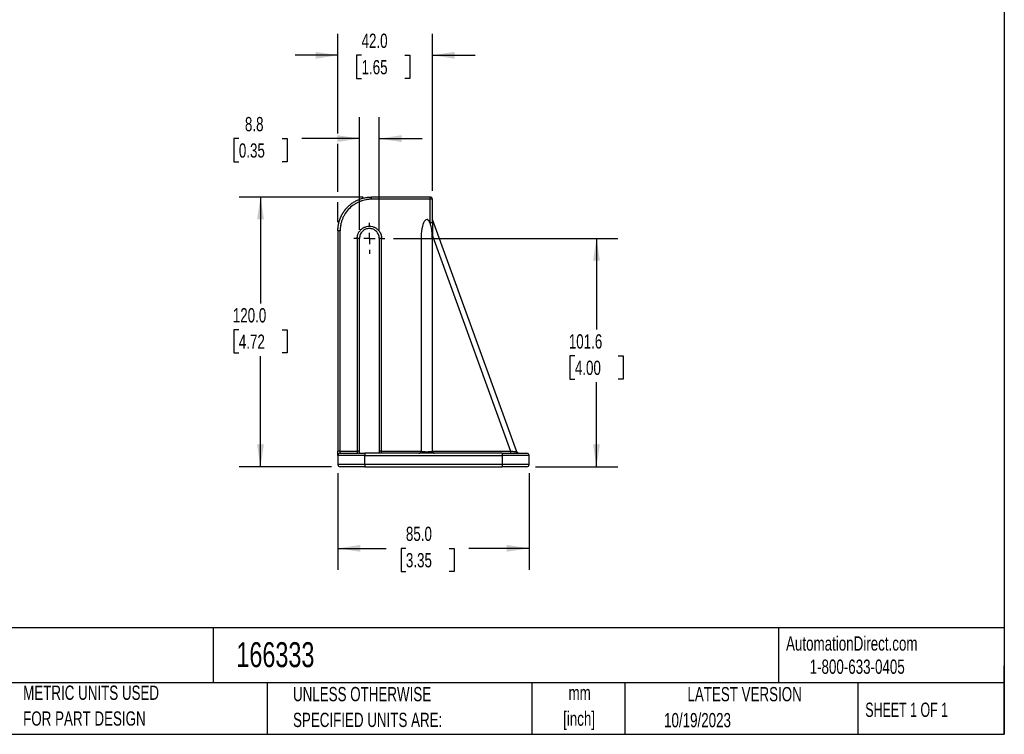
# Model space of a CAD drawing. Header units: millimetres. Extents: x 19 to 819, y 19 to 629.
# Tile 3 of 4: x 381 to 819, y 19 to 337. Entities that reach past the tile are written whole.
import ezdxf

# ---------------------------------------------------------------- set-up
doc = ezdxf.new("R2010")
doc.units = ezdxf.units.MM
doc.header["$LTSCALE"] = 3
doc.linetypes.add('CENTERX2', pattern=[20.32, 12.7, -2.54, 2.54, -2.54])
doc.layers.add('CENTER', color=40, linetype='CENTERX2')
doc.layers.add('DIMENSIONS', color=140, linetype='Continuous', lineweight=25)
doc.layers.add('TEXT', color=140, linetype='Continuous', lineweight=25)
doc.styles.add('SLDTEXTSTYLE0', font='TXT', dxfattribs={"width": 0.7})
doc.styles.add('SLDTEXTSTYLE1', font='TXT', dxfattribs={"width": 0.65})
doc.dimstyles.new('SLDDIMSTYLE0', dxfattribs={"dimtxt": 6.474023, "dimasz": 9.906, "dimexe": 0, "dimexo": 0.0625, "dimgap": 1.618506, "dimtad": 0, "dimtih": 1, "dimtoh": 1, "dimrnd": 1e-09, "dimzin": 12, "dimdsep": 46, "dimtxsty": 'SLDTEXTSTYLE0', "dimsah": 1, "dimcen": 0.09, "dimadec": 0, "dimazin": 3, "dimtfac": 1, "dimtmove": 0, "dimatfit": 0, "dimfxl": 0, "dimfrac": 2, "dimtolj": 1, "dimtzin": 12, "dimarcsym": 0})
doc.dimstyles.new('SLDDIMSTYLE1', dxfattribs={"dimtxt": 6.474023, "dimasz": 9.906, "dimexe": 0, "dimexo": 0.0625, "dimgap": 1.618506, "dimtad": 0, "dimtih": 1, "dimtoh": 1, "dimrnd": 1e-09, "dimzin": 12, "dimdsep": 46, "dimtxsty": 'SLDTEXTSTYLE0', "dimsah": 1, "dimcen": 0.09, "dimadec": 0, "dimazin": 3, "dimtfac": 1, "dimtofl": 0, "dimtmove": 0, "dimatfit": 3, "dimfxl": 0, "dimfrac": 2, "dimtolj": 1, "dimtzin": 12, "dimarcsym": 0})
doc.dimstyles.new('SLDDIMSTYLE2', dxfattribs={"dimtxt": 6.474023, "dimasz": 9.906, "dimexe": 0, "dimexo": 0.0625, "dimgap": 1.618506, "dimtad": 0, "dimtih": 1, "dimtoh": 1, "dimrnd": 1e-09, "dimzin": 4, "dimdsep": 46, "dimtxsty": 'SLDTEXTSTYLE0', "dimsah": 1, "dimcen": 0.09, "dimadec": 0, "dimazin": 1, "dimtfac": 1, "dimtofl": 0, "dimtmove": 0, "dimatfit": 3, "dimfxl": 0, "dimfrac": 2, "dimtolj": 1, "dimtzin": 12, "dimarcsym": 0})
doc.dimstyles.new('SLDDIMSTYLE3', dxfattribs={"dimtxt": 6.474023, "dimasz": 9.906, "dimexe": 0, "dimexo": 0.0625, "dimgap": 1.618506, "dimtad": 0, "dimtih": 1, "dimtoh": 1, "dimrnd": 1e-09, "dimzin": 4, "dimdsep": 46, "dimtxsty": 'SLDTEXTSTYLE0', "dimsah": 1, "dimcen": 0.09, "dimadec": 0, "dimazin": 1, "dimtfac": 1, "dimtmove": 0, "dimatfit": 0, "dimfxl": 0, "dimfrac": 2, "dimtolj": 1, "dimtzin": 12, "dimarcsym": 0})

# ---------------------------------------------------------------- blocks, each defined once
blk = doc.blocks.new('_D_4')
at = {"layer": 'DIMENSIONS'}
for p, q in [((533.98, 258.08), (478.84, 258.08)), ((488.36, 258.08), (488.36, 210.76)), ((478.74, 199.02), (476.57, 199.02)), ((476.57, 199.02), (476.57, 188.73)), ((497.98, 199.02), (500.16, 199.02)), ((500.16, 199.02), (500.16, 188.73)), ((476.57, 188.73), (478.74, 188.73)), ((500.16, 188.73), (497.98, 188.73)), ((488.36, 138.08), (488.36, 187.28)), ((519.98, 138.08), (478.84, 138.08))]:
    blk.add_line(p, q, dxfattribs=at)
for points in [[(488.36, 258.08), (486.84, 248.18), (489.89, 248.18)], [(488.36, 138.08), (489.89, 147.99), (486.84, 147.99)]]:
    blk.add_solid(points, dxfattribs=at)
at = {"layer": 'DIMENSIONS', "char_height": 6.35, "attachment_point": 1, "style": 'SLDTEXTSTYLE0'}
for s, insert in [('120.0', (476.05, 208.65)), ('4.72', (478.74, 196.91))]:
    blk.add_mtext(s, dxfattribs=dict(at, insert=insert))
blk = doc.blocks.new('_D_5')
at = {"layer": 'DIMENSIONS'}
for p, q in [((522.79, 135.27), (522.79, 92.26)), ((607.79, 135.27), (607.79, 92.26)), ((522.79, 101.79), (544.26, 101.79)), ((553.03, 101.79), (550.86, 101.79)), ((550.86, 101.79), (550.86, 91.5)), ((572.27, 101.79), (574.45, 101.79)), ((574.45, 101.79), (574.45, 91.5)), ((607.79, 101.79), (581.04, 101.79)), ((550.86, 91.5), (553.03, 91.5)), ((574.45, 91.5), (572.27, 91.5))]:
    blk.add_line(p, q, dxfattribs=at)
for points in [[(522.79, 101.79), (532.7, 100.27), (532.7, 103.31)], [(607.79, 101.79), (597.88, 103.31), (597.88, 100.27)]]:
    blk.add_solid(points, dxfattribs=at)
at = {"layer": 'DIMENSIONS', "char_height": 6.35, "attachment_point": 1, "style": 'SLDTEXTSTYLE0'}
for s, insert in [('85.0', (553.03, 111.42)), ('3.35', (553.03, 99.69))]:
    blk.add_mtext(s, dxfattribs=dict(at, insert=insert))
blk = doc.blocks.new('_D_6')
at = {"layer": 'DIMENSIONS'}
for p, q in [((547.54, 239.68), (647.31, 239.68)), ((637.79, 239.68), (637.79, 199.12)), ((628.17, 187.39), (626, 187.39)), ((626, 187.39), (626, 177.1)), ((647.41, 187.39), (649.58, 187.39)), ((649.58, 187.39), (649.58, 177.1)), ((626, 177.1), (628.17, 177.1)), ((637.79, 138.08), (637.79, 175.65)), ((649.58, 177.1), (647.41, 177.1)), ((610.6, 138.08), (647.31, 138.08))]:
    blk.add_line(p, q, dxfattribs=at)
for points in [[(637.79, 239.68), (636.27, 229.78), (639.31, 229.78)], [(637.79, 138.08), (639.31, 147.99), (636.27, 147.99)]]:
    blk.add_solid(points, dxfattribs=at)
at = {"layer": 'DIMENSIONS', "char_height": 6.35, "attachment_point": 1, "style": 'SLDTEXTSTYLE0'}
for s, insert in [('101.6', (625.48, 197.02)), ('4.00', (628.17, 185.28))]:
    blk.add_mtext(s, dxfattribs=dict(at, insert=insert))
blk = doc.blocks.new('_D_7')
at = {"layer": 'DIMENSIONS'}
for p, q in [((522.79, 286.35), (522.79, 330.66)), ((564.79, 260.89), (564.79, 330.66)), ((522.79, 321.14), (503.74, 321.14)), ((533.31, 321.14), (531.13, 321.14)), ((531.13, 321.14), (531.13, 310.85)), ((552.54, 321.14), (554.72, 321.14)), ((554.72, 321.14), (554.72, 310.85)), ((564.79, 321.14), (583.84, 321.14)), ((531.13, 310.85), (533.31, 310.85)), ((554.72, 310.85), (552.54, 310.85)), ((522.79, 260.37), (522.79, 281.78)), ((522.79, 246.89), (522.79, 255.8))]:
    blk.add_line(p, q, dxfattribs=at)
for points in [[(522.79, 321.14), (512.88, 322.66), (512.88, 319.61)], [(564.79, 321.14), (574.7, 319.61), (574.7, 322.66)]]:
    blk.add_solid(points, dxfattribs=at)
at = {"layer": 'DIMENSIONS', "char_height": 6.35, "attachment_point": 1, "style": 'SLDTEXTSTYLE0'}
for s, insert in [('42.0', (533.31, 330.77)), ('1.65', (533.31, 319.03))]:
    blk.add_mtext(s, dxfattribs=dict(at, insert=insert))
blk = doc.blocks.new('_D_8')
at = {"layer": 'DIMENSIONS'}
for p, q in [((532.39, 243.49), (532.39, 293.59)), ((541.19, 243.49), (541.19, 293.59)), ((478.74, 284.07), (476.57, 284.07)), ((476.57, 284.07), (476.57, 273.78)), ((497.98, 284.07), (500.16, 284.07)), ((500.16, 284.07), (500.16, 273.78)), ((532.39, 284.07), (506.75, 284.07)), ((541.19, 284.07), (560.24, 284.07)), ((476.57, 273.78), (478.74, 273.78)), ((500.16, 273.78), (497.98, 273.78))]:
    blk.add_line(p, q, dxfattribs=at)
for points in [[(532.39, 284.07), (522.48, 285.59), (522.48, 282.54)], [(541.19, 284.07), (551.1, 282.54), (551.1, 285.59)]]:
    blk.add_solid(points, dxfattribs=at)
at = {"layer": 'DIMENSIONS', "char_height": 6.35, "attachment_point": 1, "style": 'SLDTEXTSTYLE0'}
for s, insert in [('8.8', (481.44, 293.7)), ('0.35', (478.74, 281.96))]:
    blk.add_mtext(s, dxfattribs=dict(at, insert=insert))
blk = doc.blocks.new('SW_CENTERMARKSYMBOL_2')
at = {"layer": 'CENTER', "color": 0}
for p, q in [((0, 5.08), (0, 6.94)), ((-5.08, 0), (-6.94, 0)), ((0, 0), (-2.54, 0)), ((0, 0), (0, 2.54)), ((0, 0), (0, -2.54)), ((0, 0), (2.54, 0)), ((5.08, 0), (6.94, 0)), ((0, -5.08), (0, -6.94))]:
    blk.add_line(p, q, dxfattribs=at)

msp = doc.modelspace()

# ---------------------------------------------------------------- linework, layer by layer
for p, q in [((537.789, 257.102), (537.789, 258.085)), ((563.789, 258.085), (537.789, 258.085)), ((563.789, 257.102), (537.789, 257.102)), ((563.789, 257.102), (563.789, 258.085)), ((563.789, 246.62), (563.789, 257.102)), ((564.789, 246.603), (564.789, 257.085)), ((602.322, 144.696), (564.789, 248.041)), ((522.789, 243.085), (522.789, 145.05)), ((523.789, 145.068), (523.789, 243.102)), ((564.747, 240.952), (564.789, 240.761)), ((531.389, 239.702), (531.389, 145.068)), ((532.389, 145.05), (532.389, 239.685)), ((541.189, 239.685), (541.189, 145.05)), ((542.189, 145.068), (542.189, 239.702)), ((559.789, 239.355), (559.789, 145.085)), ((564.789, 240.761), (599.543, 145.068)), ((564.789, 145.085), (564.789, 239.355)), ((523.789, 144.085), (523.789, 145.068)), ((523.789, 145.068), (531.389, 145.068)), ((531.389, 145.068), (531.389, 144.085)), ((542.189, 144.085), (542.189, 145.068)), ((542.189, 145.068), (559.789, 145.068)), ((562.289, 144.782), (562.289, 144.085)), ((564.789, 145.068), (599.543, 145.068)), ((599.543, 145.068), (599.543, 144.085)), ((534.789, 143.085), (522.789, 143.085)), ((522.789, 143.085), (522.789, 139.085)), ((534.789, 144.085), (534.789, 143.085)), ((595.789, 144.085), (534.789, 144.085)), ((534.789, 139.085), (534.789, 143.085)), ((534.789, 143.085), (595.789, 143.085)), ((595.789, 144.085), (595.789, 143.085)), ((607.789, 143.085), (595.789, 143.085)), ((595.789, 143.085), (595.789, 139.085)), ((603.055, 144.103), (602.868, 144.165)), ((607.789, 139.085), (607.789, 143.085)), ((534.789, 139.085), (522.789, 139.085)), ((534.789, 139.085), (534.789, 138.085)), ((595.789, 139.085), (534.789, 139.085)), ((534.789, 138.085), (595.789, 138.085)), ((595.789, 139.085), (595.789, 138.085)), ((607.789, 139.085), (595.789, 139.085))]:
    msp.add_line(p, q)
at = {"flags": 128}
msp.add_lwpolyline([(602.866, 144.159), (602.944, 144.131), (602.958, 144.127)], dxfattribs=at)
for centre, radius, start, end in [((563.789, 257.085), 1, 0, 90), ((564.039, 242.765), 14.34, 87.00167, 90.99863), ((564.039, 232.283), 14.34, 87.00167, 90.99863), ((523.539, 228.765), 14.34, 89.00137, 92.99833), ((531.639, 225.365), 14.34, 87.00167, 90.99863), ((541.939, 225.365), 14.34, 89.00137, 92.99833), ((523.539, 130.73), 14.34, 89.00137, 92.99833), ((531.639, 130.73), 14.34, 87.00167, 90.99863), ((541.939, 130.73), 14.34, 89.00137, 92.99833), ((558.789, 145.085), 1, 270, 0), ((565.789, 145.085), 1, 180, 270), ((603.244, 145.085), 1, 199.95326, 245.23621), ((523.789, 143.085), 1, 90, 180), ((606.789, 143.085), 1, 0, 90), ((523.789, 139.085), 1, 180, 270), ((606.789, 139.085), 1, 270, 0)]:
    msp.add_arc(centre, radius, start, end)
for start_param, end_param in [(5.6361643, 7.8539816), (4.712389, 4.8964541)]:
    msp.add_ellipse((562.289, 239.355), major_axis=(0, 8.73), ratio=0.2863562, start_param=start_param, end_param=end_param)
for points, knots in [([(522.789, 243.085), (522.79, 243.214), (522.792, 243.47), (522.807, 243.851), (522.831, 244.227), (522.864, 244.598), (522.906, 244.963), (522.956, 245.322), (523.013, 245.675), (523.078, 246.023), (523.151, 246.364), (523.23, 246.698), (523.315, 247.027), (523.407, 247.348), (523.504, 247.664), (523.607, 247.972), (523.714, 248.274), (523.827, 248.569), (523.943, 248.857), (524.064, 249.139), (524.189, 249.413), (524.316, 249.681), (524.448, 249.942), (524.581, 250.197), (524.718, 250.444), (524.857, 250.685), (524.997, 250.92), (525.14, 251.148), (525.283, 251.369), (525.429, 251.584), (525.575, 251.792), (525.721, 251.995), (525.869, 252.191), (526.016, 252.381), (526.164, 252.564), (526.311, 252.742), (526.458, 252.914), (526.605, 253.081), (526.75, 253.242), (526.895, 253.397), (527.039, 253.546), (527.328, 253.84), (527.776, 254.263), (528.401, 254.794), (529.05, 255.285), (529.72, 255.738), (530.409, 256.152), (531.113, 256.525), (531.831, 256.858), (532.56, 257.151), (533.298, 257.404), (534.042, 257.616), (534.791, 257.789), (535.542, 257.922), (536.293, 258.016), (537.042, 258.074), (537.541, 258.081), (537.789, 258.085)], [0, 0, 0, 0, 0.0163932, 0.0325868, 0.0485808, 0.0643752, 0.07997, 0.0953653, 0.1105609, 0.125557, 0.1403534, 0.1549503, 0.1693476, 0.1835453, 0.1975433, 0.2113418, 0.2249408, 0.2383401, 0.2515398, 0.2645399, 0.2773405, 0.2899414, 0.3023427, 0.3145445, 0.3265467, 0.3383492, 0.3499522, 0.3613556, 0.3725593, 0.3835635, 0.3943681, 0.4049731, 0.4153785, 0.4255843, 0.4355905, 0.4453971, 0.4550042, 0.4644116, 0.4736194, 0.4826276, 0.4914363, 0.5000453, 0.5350805, 0.5698721, 0.6044201, 0.6387245, 0.6727852, 0.7066025, 0.7401761, 0.7735063, 0.8065929, 0.839436, 0.8720357, 0.9043919, 0.9365047, 0.968374, 1, 1, 1, 1]), ([(537.789, 257.102), (537.667, 257.102), (537.423, 257.1), (537.057, 257.085), (536.692, 257.061), (536.328, 257.028), (535.965, 256.985), (535.603, 256.932), (534.916, 256.814), (533.915, 256.579), (532.61, 256.134), (531.338, 255.555), (529.692, 254.593), (527.819, 253.073), (526.299, 251.2), (525.337, 249.554), (524.758, 248.282), (524.313, 246.977), (524.056, 245.887), (523.916, 245.018), (523.843, 244.382), (523.798, 243.743), (523.792, 243.316), (523.789, 243.102)], [0, 0, 0, 0, 0.01667677, 0.033326, 0.04995909, 0.06658743, 0.08322247, 0.09987559, 0.11655819, 0.17830479, 0.24007604, 0.30439791, 0.36874469, 0.49997907, 0.63121755, 0.69554504, 0.75989744, 0.82165198, 0.88343117, 0.9125995, 0.94170963, 0.97082274, 1, 1, 1, 1]), ([(564.747, 240.952), (564.723, 241.409), (564.689, 241.865), (564.605, 242.774), (564.554, 243.228), (564.421, 244.131), (564.339, 244.582), (564.167, 245.243), (564.102, 245.461), (563.957, 245.893), (563.877, 246.107), (563.796, 246.32)], [0, 0, 0, 0, 0.25, 0.25, 0.5, 0.5, 0.75, 0.75, 0.875, 0.875, 1, 1, 1, 1]), ([(564.789, 246.603), (564.789, 246.526), (564.789, 246.368), (564.789, 246.117), (564.789, 245.847), (564.789, 245.558), (564.789, 245.133), (564.789, 244.543), (564.789, 243.82), (564.789, 243.056), (564.789, 242.344), (564.79, 241.568), (564.789, 241.06), (564.789, 240.761)], [0, 0, 0, 0, 0.0423558, 0.0875475, 0.1356034, 0.1865469, 0.2403977, 0.3580236, 0.4913117, 0.6099181, 0.7452068, 0.8500852, 1, 1, 1, 1]), ([(531.389, 239.702), (531.39, 239.776), (531.392, 239.922), (531.406, 240.141), (531.427, 240.358), (531.458, 240.574), (531.498, 240.789), (531.547, 241.003), (531.641, 241.353), (531.811, 241.829), (532.101, 242.409), (532.444, 242.927), (532.825, 243.384), (533.39, 243.932), (534.246, 244.523), (535.46, 244.992), (536.789, 245.158), (538.119, 244.992), (539.332, 244.523), (540.188, 243.932), (540.754, 243.384), (541.203, 242.845), (541.647, 242.131), (541.929, 241.405), (542.072, 240.844), (542.14, 240.467), (542.182, 240.086), (542.187, 239.831), (542.189, 239.702)], [0, 0, 0, 0, 0.0129716, 0.0258915, 0.0387809, 0.0516613, 0.0645541, 0.0774805, 0.0904618, 0.1287398, 0.1667547, 0.205063, 0.2384625, 0.2718922, 0.3442762, 0.420983, 0.5000493, 0.5791156, 0.6558225, 0.7282064, 0.7616055, 0.7950357, 0.8522746, 0.9095504, 0.9322125, 0.9547649, 0.9773226, 1, 1, 1, 1]), ([(541.189, 239.685), (541.189, 240.261), (541.075, 240.837), (540.634, 241.901), (540.308, 242.389), (539.493, 243.204), (539.005, 243.53), (537.941, 243.97), (537.365, 244.085), (536.213, 244.085), (535.638, 243.97), (534.573, 243.53), (534.085, 243.204), (533.271, 242.389), (532.945, 241.901), (532.504, 240.837), (532.389, 240.261), (532.389, 239.685)], [0, 0, 0, 0, 0.125, 0.125, 0.25, 0.25, 0.375, 0.375, 0.5, 0.5, 0.625, 0.625, 0.75, 0.75, 0.875, 0.875, 1, 1, 1, 1]), ([(522.789, 143.085), (522.789, 143.085), (522.789, 143.291), (522.789, 144.026), (522.789, 144.526), (522.789, 145.05)], [0, 0, 0, 0, 0.5, 0.5, 1, 1, 1, 1]), ([(532.389, 144.085), (532.389, 144.163), (532.389, 144.457), (532.389, 144.799), (532.389, 145.05)], [0, 0, 0, 0, 0.2671291, 1, 1, 1, 1]), ([(541.189, 145.05), (541.189, 144.799), (541.189, 144.457), (541.189, 144.163), (541.189, 144.085)], [0, 0, 0, 0, 0.7328846, 1, 1, 1, 1]), ([(559.789, 145.085), (559.79, 145.079), (559.792, 145.067), (559.805, 145.05), (559.824, 145.034), (559.848, 145.02), (559.875, 145.006), (559.904, 144.994), (559.934, 144.983), (560.017, 144.956), (560.188, 144.917), (560.515, 144.868), (560.907, 144.83), (561.284, 144.806), (561.592, 144.794), (561.822, 144.787), (562.055, 144.783), (562.211, 144.782), (562.289, 144.782)], [0, 0, 0, 0, 0.0404074, 0.078197, 0.1133687, 0.1459228, 0.1758592, 0.2031782, 0.2278802, 0.2499656, 0.3900968, 0.5144385, 0.6460623, 0.7697983, 0.8281999, 0.8859711, 0.9432056, 1, 1, 1, 1]), ([(562.289, 144.782), (562.341, 144.782), (562.445, 144.782), (562.601, 144.784), (562.756, 144.787), (562.909, 144.791), (563.061, 144.797), (563.318, 144.808), (563.672, 144.83), (564.063, 144.868), (564.391, 144.917), (564.587, 144.962), (564.704, 145.005), (564.774, 145.042), (564.784, 145.07), (564.789, 145.085)], [0, 0, 0, 0, 0.037826, 0.0758352, 0.1140564, 0.1525183, 0.1912486, 0.2302747, 0.3540014, 0.4856536, 0.6099854, 0.7501463, 0.814829, 0.8981162, 1, 1, 1, 1]), ([(599.543, 145.068), (599.604, 145.06), (599.722, 145.046), (599.893, 145.025), (600.052, 145.006), (600.198, 144.988), (600.332, 144.972), (600.454, 144.957), (600.713, 144.925), (601.081, 144.882), (601.522, 144.829), (601.875, 144.788), (602.089, 144.764), (602.204, 144.752), (602.263, 144.746), (602.3, 144.743), (602.303, 144.743), (602.305, 144.744)], [0, 0, 0, 0, 0.0443867, 0.0860249, 0.1249151, 0.1610577, 0.1944535, 0.2251035, 0.2530091, 0.3932636, 0.5184044, 0.6491502, 0.7721541, 0.8298226, 0.8869365, 0.9436199, 1, 1, 1, 1]), ([(602.966, 144.125), (602.892, 144.152), (602.743, 144.206), (602.471, 144.396), (602.34, 144.608), (602.254, 144.747)], [0, 0, 0, 0, 0.2586069, 0.5142892, 1, 1, 1, 1]), ([(523.789, 144.085), (523.789, 144.085), (524.948, 144.085), (529.074, 144.085), (531.872, 144.085), (534.789, 144.085)], [0, 0, 0, 0, 0.5, 0.5, 1, 1, 1, 1]), ([(595.789, 144.085), (598.707, 144.085), (601.505, 144.085), (605.63, 144.085), (606.789, 144.085), (606.789, 144.085)], [0, 0, 0, 0, 0.5, 0.5, 1, 1, 1, 1]), ([(602.787, 144.199), (602.716, 144.236), (602.628, 144.282), (602.565, 144.356), (602.554, 144.37)], [0, 0, 0, 0, 0.8104576, 1, 1, 1, 1]), ([(534.789, 138.085), (531.872, 138.085), (529.074, 138.085), (524.948, 138.085), (523.789, 138.085), (523.789, 138.085)], [0, 0, 0, 0, 0.5, 0.5, 1, 1, 1, 1]), ([(606.789, 138.085), (606.789, 138.085), (605.63, 138.085), (601.505, 138.085), (598.707, 138.085), (595.789, 138.085)], [0, 0, 0, 0, 0.5, 0.5, 1, 1, 1, 1])]:
    msp.add_open_spline(points, degree=3, knots=knots)
msp.add_open_spline([(563.789, 246.62), (563.789, 246.52), (563.792, 246.42), (563.796, 246.32)], degree=3)
at = {"layer": 'TEXT'}
for p, q in [((819.15, 628.65), (819.15, 19.05)), ((819.15, 66.378), (19.05, 66.378)), ((467.277, 66.378), (467.277, 41.91)), ((718.726, 66.378), (718.726, 41.91)), ((819.15, 19.05), (819.15, 49.53)), ((819.15, 41.91), (19.05, 41.91)), ((491.341, 41.91), (491.341, 19.05)), ((609.073, 41.91), (609.073, 19.05)), ((650.436, 41.91), (650.436, 19.05)), ((754.046, 41.91), (754.046, 19.05)), ((19.05, 19.05), (819.15, 19.05))]:
    msp.add_line(p, q, dxfattribs=at)

# ---------------------------------------------------------------- block references
at = {"layer": 'CENTER'}
msp.add_blockref('SW_CENTERMARKSYMBOL_2', (536.789, 239.685), dxfattribs=at)

# ---------------------------------------------------------------- texts
at = {"layer": 'TEXT'}
for s, insert, char_height, attachment_point, style in [('AutomationDirect.com', (722.085, 62.63), 6.35, 1, 'SLDTEXTSTYLE0'), ('166333', (477.623, 60.036), 11.1125, 1, 'SLDTEXTSTYLE0'), ('1-800-633-0405', (732.575, 52.311), 6.35, 1, 'SLDTEXTSTYLE0'), ('METRIC UNITS USED', (382.813, 40.726), 6.35, 1, 'SLDTEXTSTYLE0'), ('UNLESS OTHERWISE', (502.824, 40.113), 6.35, 1, 'SLDTEXTSTYLE0'), ('LATEST VERSION', (703.656, 40.092), 6.35, 2, 'SLDTEXTSTYLE0'), ('mm', (630.297, 40.673), 6.35, 2, 'SLDTEXTSTYLE0'), ('SHEET 1 OF 1', (757.324, 33.154), 6.35, 1, 'SLDTEXTSTYLE1'), ('FOR PART DESIGN', (382.813, 29.259), 6.35, 1, 'SLDTEXTSTYLE0'), ('SPECIFIED UNITS ARE:', (502.824, 28.646), 6.35, 1, 'SLDTEXTSTYLE0'), ('[inch]', (630.045, 29.206), 6.35, 2, 'SLDTEXTSTYLE0'), ('10/19/2023', (667.838, 28.531), 6.35, 1, 'SLDTEXTSTYLE0')]:
    msp.add_mtext(s, dxfattribs=dict(at, insert=insert, char_height=char_height, attachment_point=attachment_point, style=style))

# ---------------------------------------------------------------- dimensions: what is measured, and where the dimension line sits
at = {"layer": 'DIMENSIONS'}
for base, p1, p2, dimstyle, picture, middle in [((564.789, 321.136), (522.789, 243.085), (564.789, 257.085), 'SLDDIMSTYLE3', '_D_7', (542.926, 321.136)), ((541.189, 284.068), (532.389, 239.685), (541.189, 239.685), 'SLDDIMSTYLE0', '_D_8', (488.363, 284.068)), ((607.789, 101.789), (522.789, 139.085), (607.789, 139.085), 'SLDDIMSTYLE2', '_D_5', (562.653, 101.789))]:
    dim = msp.add_linear_dim(base=base, p1=p1, p2=p2, dimstyle=dimstyle, dxfattribs=at)
    dim.commit()
    dim.dimension.update_dxf_attribs({"geometry": picture, "text_midpoint": middle, "dimtype": 160})
for base, p1, p2, dimstyle, picture, middle in [((488.363, 138.085), (537.789, 258.085), (523.789, 138.085), 'SLDDIMSTYLE2', '_D_4', (488.363, 199.017)), ((637.79, 239.685), (606.789, 138.085), (543.729, 239.685), 'SLDDIMSTYLE1', '_D_6', (637.79, 187.385))]:
    dim = msp.add_linear_dim(base=base, p1=p1, p2=p2, angle=90, dimstyle=dimstyle, dxfattribs=at)
    dim.commit()
    dim.dimension.update_dxf_attribs({"geometry": picture, "text_midpoint": middle, "dimtype": 160})

doc.saveas('drawing.dxf')
